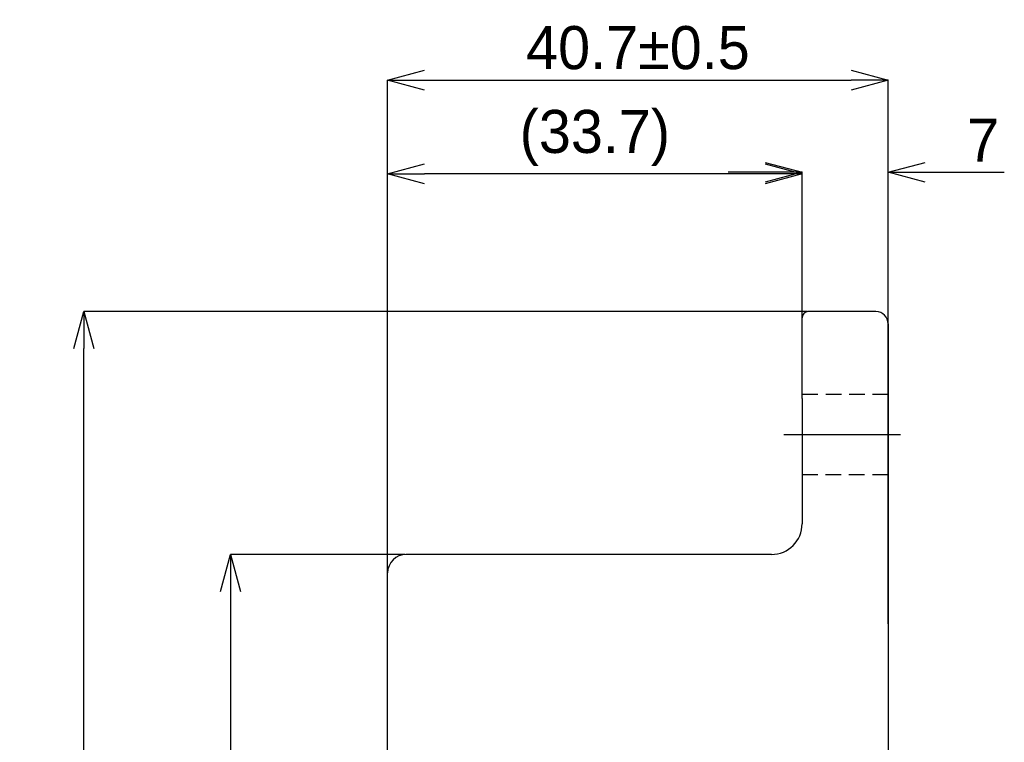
# Model space of a CAD drawing. Extents: x 42 to 326, y -44 to 264.
# Tile 11 of 12: x 159 to 239, y 205 to 264. Entities that reach past the tile are written whole.
import ezdxf

# ---------------------------------------------------------------- set-up
doc = ezdxf.new("R2010")
doc.units = 0
doc.header["$PDSIZE"] = -1
for name, pattern in [('SLD-1点鎖線_中心線_', [34.29, 30.48, -1.27, 1.27, -1.27]), ('SLD-実線', [0]), ('SLD-破線', [1.905, 1.27, -0.635])]:
    doc.linetypes.add(name, pattern=pattern)
doc.layers.get('0').update_dxf_attribs({"linetype": 'CONTINUOUS'})
doc.layers.get('Defpoints').update_dxf_attribs({"linetype": 'CONTINUOUS'})
doc.layers.add('SLD-0', color=7, linetype='SLD-実線')
doc.styles.add('SLDTEXTSTYLE1', font='txt')
doc.dimstyles.new('SLDDIMSTYLE5', dxfattribs={"dimtxt": 3.5, "dimasz": 3, "dimexe": 0, "dimexo": 0.0625, "dimgap": 0.875, "dimtad": 3, "dimrnd": 1e-09, "dimzin": 12, "dimdsep": 46, "dimtxsty": 'SLDTEXTSTYLE1', "dimblk1": 'OPEN30', "dimblk2": 'OPEN30', "dimsah": 1, "dimcen": 0.09, "dimadec": 0, "dimazin": 0, "dimtfac": 1, "dimtofl": 0, "dimtmove": 0, "dimatfit": 3, "dimldrblk": 'OPEN30', "dimfxl": 1, "dimtolj": 1, "dimtzin": 12, "dimarcsym": 0})
doc.dimstyles.new('SLDDIMSTYLE6', dxfattribs={"dimtxt": 3.5, "dimasz": 3, "dimexe": 0, "dimexo": 0.0625, "dimgap": 0.875, "dimtad": 3, "dimdec": 1, "dimrnd": 1e-09, "dimzin": 12, "dimdsep": 46, "dimtxsty": 'SLDTEXTSTYLE1', "dimblk1": 'OPEN30', "dimblk2": 'OPEN30', "dimsah": 1, "dimcen": 0.09, "dimadec": 0, "dimazin": 0, "dimtfac": 1, "dimtofl": 0, "dimtmove": 0, "dimatfit": 3, "dimldrblk": 'OPEN30', "dimfxl": 1, "dimtolj": 1, "dimtzin": 12, "dimarcsym": 0})
doc.dimstyles.new('SLDDIMSTYLE7', dxfattribs={"dimtxt": 3.5, "dimasz": 3, "dimexe": 0, "dimexo": 0.0625, "dimgap": 0.875, "dimtad": 3, "dimdec": 1, "dimrnd": 1e-09, "dimzin": 12, "dimdsep": 46, "dimtxsty": 'SLDTEXTSTYLE1', "dimblk1": 'OPEN30', "dimblk2": 'OPEN30', "dimsah": 1, "dimcen": 0.09, "dimadec": 0, "dimazin": 0, "dimtol": 1, "dimtp": 1, "dimtm": 1, "dimtfac": 1, "dimtdec": 0, "dimtofl": 0, "dimtmove": 0, "dimatfit": 3, "dimldrblk": 'OPEN30', "dimfxl": 1, "dimtolj": 1, "dimarcsym": 0})
doc.dimstyles.new('SLDDIMSTYLE8', dxfattribs={"dimtxt": 3.5, "dimasz": 3, "dimexe": 0, "dimexo": 0.0625, "dimgap": 0.875, "dimtad": 3, "dimdec": 1, "dimrnd": 1e-09, "dimzin": 12, "dimdsep": 46, "dimtxsty": 'SLDTEXTSTYLE1', "dimblk1": 'OPEN30', "dimblk2": 'OPEN30', "dimsah": 1, "dimcen": 0.09, "dimadec": 0, "dimazin": 0, "dimtol": 1, "dimtp": 0.5, "dimtm": 0.5, "dimtfac": 1, "dimtdec": 1, "dimtofl": 0, "dimtmove": 0, "dimatfit": 3, "dimldrblk": 'OPEN30', "dimfxl": 1, "dimtolj": 1, "dimarcsym": 0})

# ---------------------------------------------------------------- blocks, each defined once
blk = doc.blocks.new('_OPEN30')
at = {"color": 0, "linetype": 'ByBlock'}
for p, q in [((-1, 0.267949), (0, 0)), ((0, 0), (-1, -0.267949)), ((0, 0), (-1, 0))]:
    blk.add_line(p, q, dxfattribs=at)
blk = doc.blocks.new('_D_5')
at = {"layer": 'Defpoints', "color": 0}
for p in [(230, 251.33), (223, 232.936), (230, 232.781)]:
    blk.add_point(p, dxfattribs=at)
at = {"layer": 'SLD-0', "color": 0, "lineweight": -2}
for p, q in [((220, 251.33), (217, 251.33)), ((223, 232.998), (223, 251.33)), ((230, 232.844), (230, 251.33)), ((233, 251.33), (239.438, 251.33))]:
    blk.add_line(p, q, dxfattribs=at)
at = {"layer": 'SLD-0', "color": 0, "lineweight": -2, "xscale": 3, "yscale": 3, "zscale": 3}
blk.add_blockref('_OPEN30', (223, 251.33), dxfattribs=at)
at = {"layer": 'SLD-0', "color": 0, "lineweight": -2, "xscale": 3, "yscale": 3, "zscale": 3, "rotation": 180}
blk.add_blockref('_OPEN30', (230, 251.33), dxfattribs=at)
at = {"layer": 'SLD-0', "color": 0, "insert": (237.719, 253.955), "char_height": 3.5, "attachment_point": 5, "style": 'SLDTEXTSTYLE1'}
blk.add_mtext('\\A1;7', dxfattribs=at)
blk = doc.blocks.new('_D_6')
at = {"layer": 'Defpoints', "color": 0}
for p in [(189.3, 251.209), (223, 232.936), (189.3, 218.75)]:
    blk.add_point(p, dxfattribs=at)
at = {"layer": 'SLD-0', "color": 0, "lineweight": -2}
for p, q in [((189.3, 218.812), (189.3, 251.209)), ((220, 251.209), (192.3, 251.209)), ((223, 232.998), (223, 251.209))]:
    blk.add_line(p, q, dxfattribs=at)
at = {"layer": 'SLD-0', "color": 0, "lineweight": -2, "xscale": 3, "yscale": 3, "zscale": 3, "rotation": 180}
blk.add_blockref('_OPEN30', (189.3, 251.209), dxfattribs=at)
at = {"layer": 'SLD-0', "color": 0, "lineweight": -2, "xscale": 3, "yscale": 3, "zscale": 3}
blk.add_blockref('_OPEN30', (223, 251.209), dxfattribs=at)
at = {"layer": 'SLD-0', "color": 0, "insert": (206.15, 254.127), "char_height": 3.5, "attachment_point": 5, "style": 'SLDTEXTSTYLE1'}
blk.add_mtext('\\A1;(33.7)', dxfattribs=at)
blk = doc.blocks.new('_D_7')
at = {"layer": 'Defpoints', "color": 0}
for p in [(164.603, 240), (223.5, 240), (223.5, 140)]:
    blk.add_point(p, dxfattribs=at)
at = {"layer": 'SLD-0', "color": 0, "lineweight": -2}
for p, q in [((223.438, 240), (164.603, 240)), ((164.603, 143), (164.603, 237)), ((223.438, 140), (164.603, 140))]:
    blk.add_line(p, q, dxfattribs=at)
at = {"layer": 'SLD-0', "color": 0, "lineweight": -2, "xscale": 3, "yscale": 3, "zscale": 3}
for p, rotation in [((164.603, 240), 90), ((164.603, 140), 270)]:
    blk.add_blockref('_OPEN30', p, dxfattribs=dict(at, rotation=rotation))
at = {"layer": 'SLD-0', "color": 0, "insert": (161.685, 190), "char_height": 3.5, "attachment_point": 5, "rotation": 90, "style": 'SLDTEXTSTYLE1'}
blk.add_mtext('\\A1;(100)', dxfattribs=at)
blk = doc.blocks.new('_D_8')
at = {"layer": 'Defpoints', "color": 0}
for p in [(190.8, 220.25), (176.53, 159.75), (190.8, 159.75)]:
    blk.add_point(p, dxfattribs=at)
at = {"layer": 'SLD-0', "color": 0, "lineweight": -2}
for p, q in [((190.738, 220.25), (176.53, 220.25)), ((176.53, 217.25), (176.53, 162.75)), ((190.738, 159.75), (176.53, 159.75))]:
    blk.add_line(p, q, dxfattribs=at)
at = {"layer": 'SLD-0', "color": 0, "lineweight": -2, "xscale": 3, "yscale": 3, "zscale": 3}
for p, rotation in [((176.53, 220.25), 90), ((176.53, 159.75), 270)]:
    blk.add_blockref('_OPEN30', p, dxfattribs=dict(at, rotation=rotation))
at = {"layer": 'SLD-0', "color": 0, "insert": (173.905, 190), "char_height": 3.5, "attachment_point": 5, "rotation": 90, "style": 'SLDTEXTSTYLE1'}
blk.add_mtext('\\A1;%%c60.5±1', dxfattribs=at)
blk = doc.blocks.new('_D_9')
at = {"layer": 'Defpoints', "color": 0}
for p in [(230, 258.822), (189.3, 215.5), (230, 214.545)]:
    blk.add_point(p, dxfattribs=at)
at = {"layer": 'SLD-0', "color": 0, "lineweight": -2}
for p, q in [((189.3, 215.562), (189.3, 258.822)), ((192.3, 258.822), (227, 258.822)), ((230, 214.607), (230, 258.822))]:
    blk.add_line(p, q, dxfattribs=at)
at = {"layer": 'SLD-0', "color": 0, "lineweight": -2, "xscale": 3, "yscale": 3, "zscale": 3, "rotation": 180}
blk.add_blockref('_OPEN30', (189.3, 258.822), dxfattribs=at)
at = {"layer": 'SLD-0', "color": 0, "lineweight": -2, "xscale": 3, "yscale": 3, "zscale": 3}
blk.add_blockref('_OPEN30', (230, 258.822), dxfattribs=at)
at = {"layer": 'SLD-0', "color": 0, "insert": (209.65, 261.447), "char_height": 3.5, "attachment_point": 5, "style": 'SLDTEXTSTYLE1'}
blk.add_mtext('\\A1;40.7±0.5', dxfattribs=at)

msp = doc.modelspace()

# ---------------------------------------------------------------- linework, layer by layer
at = {"color": 7, "linetype": 'SLD-実線'}
for p, q in [((223, 232.93566), (223, 239.5)), ((229, 240), (223.5, 240)), ((230, 239), (230, 232.78115)), ((230, 232.78115), (230, 214.54459)), ((220.5, 220.25), (190.8, 220.25)), ((189.3, 201.56931), (189.3, 218.75)), ((230, 214.54459), (230, 202.08241))]:
    msp.add_line(p, q, dxfattribs=at)
for centre, radius, start, end in [((223.5, 239.5), 0.5, 90, 180), ((229, 239), 1, 0, 90), ((220.5, 222.75), 2.5, 270, 0), ((190.8, 218.75), 1.5, 90, 180)]:
    msp.add_arc(centre, radius, start, end, dxfattribs=at)
at = {"layer": 'SLD-0', "color": 7, "linetype": 'SLD-破線'}
for p, q in [((230, 233.25), (223, 233.25)), ((223, 226.75), (230, 226.75))]:
    msp.add_line(p, q, dxfattribs=at)
at = {"layer": 'SLD-0', "color": 7}
msp.add_line((223, 232.93566), (223, 222.75), dxfattribs=at)
at = {"layer": 'SLD-0', "color": 7, "linetype": 'SLD-1点鎖線_中心線_'}
msp.add_line((221.5, 230), (231, 230), dxfattribs=at)

# ---------------------------------------------------------------- dimensions: what is measured, and where the dimension line sits
at = {"layer": 'SLD-0', "color": 7}
for base, p1, p2, dimstyle, picture, middle in [((230, 258.82214), (189.3, 215.5), (230, 214.54459), 'SLDDIMSTYLE8', '_D_9', (209.65, 258.82214)), ((230, 251.33035), (223, 232.93566), (230, 232.78115), 'SLDDIMSTYLE5', '_D_5', (237.71891, 251.33035))]:
    dim = msp.add_linear_dim(base=base, p1=p1, p2=p2, dimstyle=dimstyle, dxfattribs=at)
    dim.commit()
    dim.dimension.update_dxf_attribs({"geometry": picture, "text_midpoint": middle, "dimtype": 160})
dim = msp.add_linear_dim(base=(189.3, 251.20889), p1=(223, 232.93566), p2=(189.3, 218.75), text='(<>)', dimstyle='SLDDIMSTYLE6', dxfattribs=at)
dim.commit()
dim.dimension.update_dxf_attribs({"geometry": '_D_6', "text_midpoint": (206.15, 251.20889), "dimtype": 160})
for base, p1, p2, text, dimstyle, picture, middle in [((164.60269, 240), (223.5, 140), (223.5, 240), '(<>)', 'SLDDIMSTYLE5', '_D_7', (164.60269, 190)), ((176.53048, 159.75), (190.8, 220.25), (190.8, 159.75), '%%c<>', 'SLDDIMSTYLE7', '_D_8', (176.53048, 190))]:
    dim = msp.add_linear_dim(base=base, p1=p1, p2=p2, angle=90, text=text, dimstyle=dimstyle, dxfattribs=at)
    dim.commit()
    dim.dimension.update_dxf_attribs({"geometry": picture, "text_midpoint": middle, "dimtype": 160})

doc.saveas('drawing.dxf')
